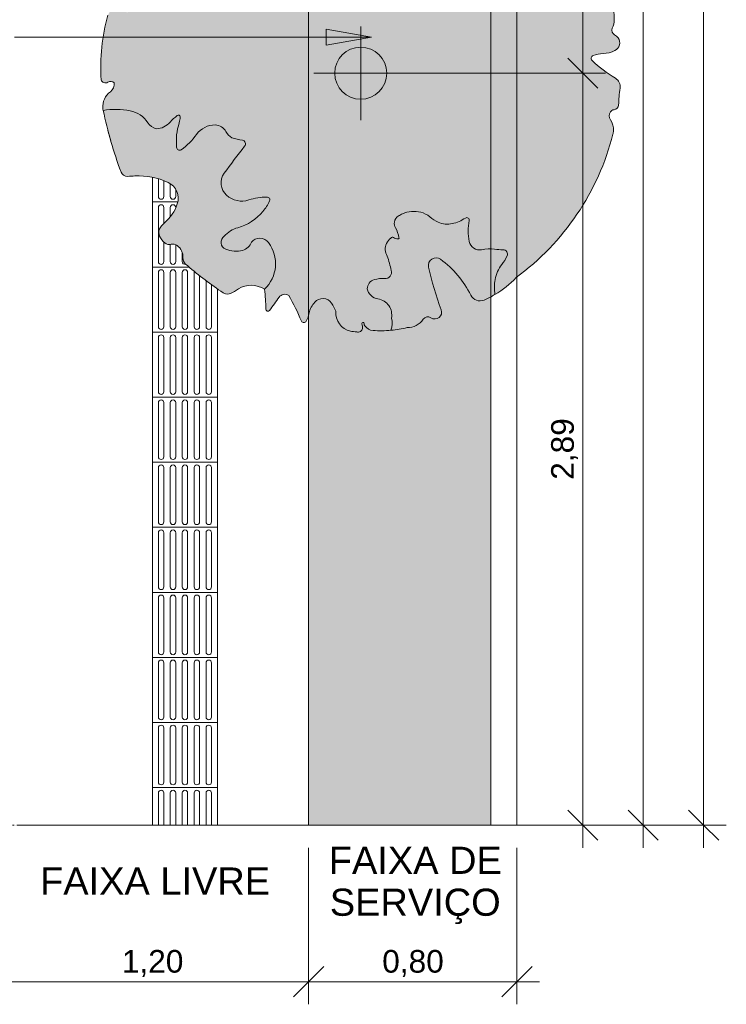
# Model space of a CAD drawing. Header units: millimetres. Extents: x -14485 to 13127, y -18923 to 3272.
# Tile 9 of 119: x 6097 to 8810, y -18923 to -15139. Entities that reach past the tile are written whole.
import ezdxf

# ---------------------------------------------------------------- set-up
doc = ezdxf.new("R2010")
doc.units = ezdxf.units.MM
doc.linetypes.add('_Tracejado pequeno', pattern=[2.25, 1.5, -0.75])
doc.linetypes.add('Traço ponto', pattern=[15.875, 6.35, -4.7625, 0, -4.7625])
for name, color, linetype, lineweight in [('A-ANNO-DIMS', 7, 'Continuous', 9), ('A-ANNO-DIMS-58', 7, 'Continuous', 9), ('A-DETL-GENF', 7, 'Continuous', 5), ('G-ANNO-TEXT', 7, 'Continuous', 9)]:
    doc.layers.add(name, color=color, linetype=linetype, lineweight=lineweight)
doc.layers.add('A-DETL', color=7, linetype='Continuous', lineweight=5, true_color=0x00a600)
doc.styles.add('Arial', font='arial.ttf', dxfattribs={"height": 87})
doc.styles.add('Arial_1', font='arial.ttf', dxfattribs={"height": 104.4})
doc.dimstyles.new('Com_linha__ref__contínua__-_Cor_Vermelha_Arial_1_5mm', dxfattribs={"dimscale": 304.8, "dimtxt": 88.762568, "dimasz": 0.380577, "dimexe": 0.285433, "dimexo": 0.285433, "dimgap": 0.028543, "dimtad": 1, "dimlfac": 0.001, "dimrnd": 0.01, "dimzin": 0, "dimdsep": 46, "dimtxsty": 'Arial', "dimblk1": 'OBLIQUE', "dimblk2": 'OBLIQUE', "dimsah": 1, "dimcen": 0.09, "dimdle": 0.285433, "dimazin": 0, "dimtfac": 1, "dimtdec": 4, "dimtix": 1, "dimtmove": 0, "dimatfit": 3, "dimfxl": 1, "dimtvp": 1, "dimtolj": 1, "dimtzin": 0, "dimarcsym": 2})

# ---------------------------------------------------------------- blocks, each defined once
blk = doc.blocks.new('DIMBLOCK1-PLANTA DE COBERTURA')
at = {"layer": 'A-ANNO-DIMS-58', "color": 242, "true_color": 0xbd2b2e}
for p, q in [((6006.4, -18836.2), (6006.4, -18322)), ((7206.4, -18836.2), (7206.4, -18322)), ((6006.4, -18836.2), (6064.4, -18778.2)), ((7206.4, -18836.2), (7264.4, -18778.2)), ((5919.4, -18836.2), (7206.4, -18836.2)), ((6006.4, -18836.2), (5948.4, -18894.2)), ((6006.4, -18836.2), (6006.4, -18923.2)), ((7206.4, -18836.2), (7148.4, -18894.2)), ((7206.4, -18836.2), (7206.4, -18923.2))]:
    blk.add_line(p, q, dxfattribs=at)
at = {"layer": 'A-ANNO-DIMS-58', "color": 0, "insert": (6489, -18714.5), "char_height": 87, "width": 281.855, "attachment_point": 1, "line_spacing_factor": 0.941778, "style": 'Arial'}
blk.add_mtext('1,20', dxfattribs=at)
blk = doc.blocks.new('_Oblique')
at = {"color": 0, "linetype": 'ByBlock', "lineweight": -2}
blk.add_line((-0.5, -0.5), (0.5, 0.5), dxfattribs=at)
blk = doc.blocks.new('DIMBLOCK2-PLANTA DE COBERTURA')
at = {"layer": 'A-ANNO-DIMS-58', "color": 242, "true_color": 0xbd2b2e}
for p, q in [((7206.4, -18836.2), (7206.4, -18322)), ((8006.4, -18836.2), (8006.4, -18322)), ((7206.4, -18836.2), (7264.4, -18778.2)), ((8006.4, -18836.2), (8064.4, -18778.2)), ((7206.4, -18836.2), (7148.4, -18894.2)), ((7206.4, -18836.2), (8093.4, -18836.2)), ((7206.4, -18836.2), (7206.4, -18923.2)), ((8006.4, -18836.2), (7948.4, -18894.2)), ((8006.4, -18836.2), (8006.4, -18923.2))]:
    blk.add_line(p, q, dxfattribs=at)
at = {"layer": 'A-ANNO-DIMS-58', "color": 0, "insert": (7489, -18714.5), "char_height": 87, "width": 281.855, "attachment_point": 1, "line_spacing_factor": 0.941778, "style": 'Arial'}
blk.add_mtext('0,80', dxfattribs=at)
blk = doc.blocks.new('DIMBLOCK44-PLANTA DE COBERTURA')
at = {"layer": 'A-ANNO-DIMS-58', "color": 242, "true_color": 0xbd2b2e}
for p, q in [((8491.4, -11535), (8433.4, -11477)), ((8491.4, -11535), (8093.4, -11535)), ((8491.4, -11535), (8491.4, -18322)), ((8491.4, -11535), (8549.4, -11593)), ((8491.4, -11535), (8578.4, -11535)), ((8491.4, -18235), (8433.4, -18177)), ((8491.4, -18235), (8093.4, -18235)), ((8491.4, -18235), (8549.4, -18293)), ((8491.4, -18235), (8578.4, -18235))]:
    blk.add_line(p, q, dxfattribs=at)
at = {"layer": 'A-ANNO-DIMS-58', "color": 0, "insert": (8369.8, -15002.5), "char_height": 87, "width": 281.855, "attachment_point": 1, "rotation": 90, "line_spacing_factor": 0.941778, "style": 'Arial'}
blk.add_mtext('6,70', dxfattribs=at)
blk = doc.blocks.new('DIMBLOCK45-PLANTA DE COBERTURA')
at = {"layer": 'A-ANNO-DIMS-58', "color": 242, "true_color": 0xbd2b2e}
for p, q in [((8723.4, -8148), (8723.4, -18322)), ((8723.4, -8235), (8665.4, -8177)), ((8723.4, -8235), (8093.4, -8235)), ((8723.4, -8235), (8781.4, -8293)), ((8723.4, -8235), (8810.4, -8235)), ((8723.4, -18235), (8665.4, -18177)), ((8723.4, -18235), (8093.4, -18235)), ((8723.4, -18235), (8781.4, -18293)), ((8723.4, -18235), (8810.4, -18235))]:
    blk.add_line(p, q, dxfattribs=at)
at = {"layer": 'A-ANNO-DIMS-58', "color": 0, "insert": (8601.8, -13385.9), "char_height": 87, "width": 362.151, "attachment_point": 1, "rotation": 90, "line_spacing_factor": 0.941778, "style": 'Arial'}
blk.add_mtext('10,00', dxfattribs=at)
blk = doc.blocks.new('DIMBLOCK66-PLANTA DE COBERTURA')
at = {"layer": 'A-ANNO-DIMS-58', "color": 242, "true_color": 0xbd2b2e}
for p, q in [((8259.4, -15345), (8201.4, -15287)), ((8259.4, -15345), (7401.2, -15345)), ((8259.4, -18322), (8259.4, -15345)), ((8259.4, -15345), (8317.4, -15403)), ((8259.4, -15345), (8346.4, -15345)), ((8259.4, -18235), (8201.4, -18177)), ((8259.4, -18235), (6093.4, -18235)), ((8259.4, -18235), (8317.4, -18293)), ((8259.4, -18235), (8346.4, -18235))]:
    blk.add_line(p, q, dxfattribs=at)
at = {"layer": 'A-ANNO-DIMS-58', "color": 0, "insert": (8137.8, -16907.5), "char_height": 87, "width": 281.855, "attachment_point": 1, "rotation": 90, "line_spacing_factor": 0.941778, "style": 'Arial'}
blk.add_mtext('2,89', dxfattribs=at)
blk = doc.blocks.new('DIMBLOCK67-PLANTA DE COBERTURA')
at = {"layer": 'A-ANNO-DIMS-58', "color": 242, "true_color": 0xbd2b2e}
for p, q in [((8259.4, -13815), (8201.4, -13757)), ((8259.4, -13815), (7741.7, -13815)), ((8259.4, -15345), (8259.4, -13815)), ((8259.4, -13815), (8317.4, -13873)), ((8259.4, -13815), (8346.4, -13815)), ((8259.4, -15345), (8201.4, -15287)), ((8259.4, -15345), (7401.2, -15345)), ((8259.4, -15345), (8317.4, -15403)), ((8259.4, -15345), (8346.4, -15345))]:
    blk.add_line(p, q, dxfattribs=at)
at = {"layer": 'A-ANNO-DIMS-58', "color": 0, "insert": (8137.8, -14697.5), "char_height": 87, "width": 281.855, "attachment_point": 1, "rotation": 90, "line_spacing_factor": 0.941778, "style": 'Arial'}
blk.add_mtext('1,53', dxfattribs=at)

msp = doc.modelspace()

# ---------------------------------------------------------------- hatches: boundary and pattern name
at = {"layer": 'A-DETL-GENF', "true_color": 0xd2e2c2}
h = msp.add_hatch(color=254, dxfattribs=at)
h.paths.add_polyline_path([(7206.412, -18235.042), (7906.412, -18235.042), (7906.412, -16204.085), (7901.623, -16206.734), (7877.294, -16217.727), (7870.871, -16219.621), (7860.783, -16219.949), (7849.075, -16216.766), (7841.967, -16213.1), (7834.45, -16206.365), (7826.244, -16193.563), (7797.833, -16146.008), (7758.936, -16099.652), (7711.464, -16059.11), (7704.396, -16055.872), (7700.149, -16054.695), (7692.12, -16054.695), (7686.126, -16055.992), (7679.755, -16059.11), (7674.315, -16063.662), (7670.125, -16069.385), (7667.04, -16078.531), (7666.378, -16082.96), (7667.426, -16091.529), (7688.325, -16172.995), (7717.18, -16260.627), (7717.052, -16267.253), (7715.264, -16273.634), (7711.932, -16279.363), (7705.764, -16284.964), (7699.642, -16288.017), (7695.207, -16289.305), (7688.325, -16289.437), (7682.122, -16288.017), (7671.284, -16282.493), (7665.858, -16281.389), (7660.33, -16281.727), (7655.079, -16283.485), (7650.461, -16286.541), (7634.777, -16304.388), (7619.716, -16314.643), (7602.566, -16320.801), (7584.421, -16322.468), (7553.775, -16328.948), (7519.511, -16333.391), (7450.935, -16333.391), (7444.423, -16332.175), (7435.779, -16328.412), (7428.198, -16322.807), (7422.066, -16315.647), (7419.597, -16310.11), (7418.459, -16305.153), (7416.91, -16303.793), (7414.522, -16303.456), (7412.873, -16304.091), (7411.335, -16306.234), (7411.286, -16308.36), (7413.113, -16317.321), (7412.148, -16328.812), (7411.143, -16331.231), (7407.878, -16335.503), (7406.798, -16336.578), (7402.98, -16338.7), (7399.291, -16339.7), (7395.096, -16339.7), (7389.501, -16338.627), (7378.987, -16338.185), (7366.913, -16336.145), (7350.782, -16330.303), (7336.454, -16320.869), (7324.714, -16308.36), (7315.923, -16292.485), (7311.401, -16276.994), (7310.558, -16259.86), (7294.669, -16228.674), (7287.452, -16220.844), (7278.477, -16215.113), (7268.337, -16211.861), (7257.703, -16211.304), (7247.278, -16213.478), (7237.753, -16218.239), (7229.758, -16225.273), (7216.448, -16244.541), (7207.916, -16266.35), (7206.412, -16272.836), (7206.412, -17959.595)])
h.paths.add_polyline_path([(7646.619, -14562.676), (7649.342, -14562.264), (7651.879, -14561.195), (7718.392, -14516.386), (7777.961, -14462.689), (7785.3, -14454.394), (7794.536, -14448.281), (7805.039, -14444.767), (7816.094, -14444.091), (7826.947, -14446.299), (7839.282, -14452.726), (7906.412, -14493.863), (7906.412, -11635.042), (7206.412, -11635.042), (7206.412, -14367.509), (7209.873, -14365.487), (7219.21, -14361.714), (7232.349, -14360.161), (7242.328, -14361.069), (7307.218, -14370.767), (7372.806, -14372.484), (7438.115, -14366.196), (7502.17, -14351.995), (7516.5, -14353.507), (7530.111, -14358.236), (7542.548, -14366.196), (7552.403, -14376.2), (7559.917, -14388.494), (7564.44, -14402.175), (7565.736, -14416.526), (7562.815, -14438.103), (7563.782, -14445.404), (7566.574, -14452.22), (7572.393, -14459.196), (7576.788, -14462.663), (7583.54, -14465.606), (7590.818, -14466.735), (7618.992, -14445.911), (7646.619, -14421.639), (7649.936, -14420.762), (7654.669, -14422.645), (7656.481, -14425.571), (7656.634, -14429.01), (7643.879, -14495.639), (7635.299, -14552.932), (7635.896, -14555.443), (7637.171, -14557.884), (7639.006, -14559.936), (7641.288, -14561.476), (7643.879, -14562.408)])
h.paths.add_polyline_path([(7206.412, -14474.302), (7232.349, -14459.196), (7235.427, -14450.089), (7236.284, -14440.514), (7234.873, -14431.004), (7231.272, -14422.091), (7225.681, -14414.27), (7218.413, -14407.978), (7206.412, -14401.931), (7206.412, -14462.551)])
h.paths.add_polyline_path([(7906.412, -8435.042), (7906.412, -8235.042), (7206.412, -8235.042), (7206.412, -8435.042), (7629.938, -8435.042)])
at = {"layer": 'A-DETL-GENF', "true_color": 0x94ab99}
msp.add_hatch(color=253, dxfattribs=at).paths.add_polyline_path([(7395.191, -16339.725), (7399.291, -16339.7), (7403.247, -16338.627), (7406.798, -16336.578), (7409.705, -16333.688), (7411.776, -16330.15), (7412.873, -16326.2), (7413.113, -16317.321), (7411.221, -16306.56), (7412.148, -16304.718), (7413.868, -16303.583), (7415.926, -16303.456), (7417.774, -16304.371), (7418.92, -16306.085), (7420.594, -16312.347), (7422.066, -16315.647), (7428.198, -16322.807), (7435.779, -16328.412), (7444.423, -16332.175), (7453.691, -16333.905), (7522.79, -16332.839), (7526.558, -16314.643), (7526.45, -16298.651), (7524.361, -16286.315), (7525.266, -16269.828), (7522.728, -16255.888), (7518.184, -16244.469), (7509.949, -16232.708), (7498.664, -16222.852), (7486.601, -16216.33), (7461.114, -16209.398), (7450.589, -16203.521), (7441.772, -16195.299), (7434.239, -16182.547), (7431.178, -16173.835), (7432.686, -16164.351), (7436.518, -16155.546), (7442.43, -16147.98), (7450.589, -16141.901), (7461.114, -16137.945), (7480.125, -16134.55), (7504.494, -16133.882), (7510.084, -16132.199), (7515.117, -16129.24), (7519.306, -16125.174), (7522.838, -16118.958), (7524.261, -16114.692), (7524.745, -16108.874), (7522.413, -16097.51), (7515.117, -16070.007), (7508.181, -16047.763), (7502.62, -16034.46), (7500.734, -16023.966), (7502.17, -16009.89), (7505.653, -15999.521), (7512.637, -15988.291), (7525.266, -15976.006), (7528.929, -15975.342), (7532.788, -15976.67), (7538.079, -15979.524), (7545.293, -15981.427), (7551.608, -15981.427), (7553.409, -15979.355), (7553.361, -15976.611), (7548.283, -15957.69), (7536.839, -15932.686), (7535.33, -15924.922), (7535.556, -15917.017), (7537.366, -15910.004), (7540.709, -15903.579), (7545.413, -15898.073), (7553.361, -15892.582), (7567.195, -15885.408), (7589.769, -15878.054), (7614.202, -15876.095), (7636.929, -15879.307), (7655.416, -15886.373), (7679.755, -15902.832), (7687.343, -15908.288), (7706.984, -15918.324), (7721.693, -15923.21), (7739.82, -15925.115), (7757.933, -15923.091), (7784.228, -15914.657), (7810.784, -15900.519), (7815.677, -15900.223), (7820.064, -15902.411), (7822.771, -15906.497), (7822.747, -15914.657), (7819.07, -15951.39), (7823.074, -15991.39), (7826.504, -16001.428), (7832.392, -16010.252), (7840.346, -16017.271), (7849.833, -16022.016), (7860.22, -16024.17), (7870.812, -16023.59), (7895.692, -16020.63), (7920.744, -16020.973), (7936.914, -16023.181), (7957.451, -16023.974), (7962.663, -16026.301), (7964.908, -16027.868), (7968.669, -16033.213), (7969.49, -16034.924), (7970.294, -16039.088), (7969.49, -16044.887), (7967.654, -16049.177), (7957.808, -16066.415), (7947.099, -16081.925), (7931.742, -16107.41), (7922.461, -16137.908), (7919.878, -16166.655), (7922.461, -16194.971), (7925.167, -16193.563), (7966.361, -16164.719), (8003.424, -16130.73), (8078.493, -16069.547), (8147.226, -16001.322), (8208.965, -15926.709), (8263.12, -15846.422), (8309.172, -15761.228), (8346.681, -15671.943), (8376.599, -15573.086), (8377.313, -15566.658), (8376.643, -15551.696), (8372.766, -15537.229), (8362.982, -15518.308), (8361.446, -15512.174), (8361.336, -15505.851), (8362.657, -15499.667), (8365.342, -15493.941), (8368.009, -15490.587), (8371.394, -15487.958), (8375.303, -15486.204), (8383.998, -15484.576), (8388.137, -15482.661), (8391.683, -15479.795), (8394.424, -15476.151), (8396.193, -15471.948), (8396.884, -15467.44), (8398.771, -15434.981), (8402.549, -15402.688), (8402.811, -15393.73), (8401, -15384.953), (8397.212, -15376.831), (8391.654, -15369.802), (8384.623, -15364.245), (8338.173, -15332.527), (8292.794, -15294.023), (8291.652, -15291.647), (8291.082, -15288.714), (8291.274, -15285.731), (8292.213, -15282.894), (8293.841, -15280.388), (8296.05, -15278.375), (8298.696, -15276.987), (8318.017, -15271.566), (8360.973, -15266.191), (8382.776, -15258.181), (8389.536, -15253.717), (8394.996, -15247.732), (8398.823, -15240.591), (8400.782, -15232.731), (8400.756, -15224.629), (8398.745, -15216.782), (8394.872, -15209.666), (8388.723, -15202.915), (8377.163, -15194.964), (8373.97, -15191.249), (8371.806, -15186.855), (8370.806, -15182.06), (8371.035, -15177.167), (8377.927, -15156.357), (8380.099, -15139.472), (8377.479, -15097.422), (8367.287, -15056.542), (8339.94, -14997.849), (8338.737, -14995.383), (8323.118, -14975.391), (8300.558, -14956.318), (8298.254, -14952.838), (8296.93, -14948.88), (8296.675, -14944.714), (8297.507, -14940.624), (8300.721, -14934.103), (8301.375, -14931.077), (8301.295, -14927.983), (8300.486, -14924.994), (8298.992, -14922.282), (8296.9, -14920.001), (8294.327, -14918.279), (8291.42, -14917.214), (8246.329, -14912.364), (8197.025, -14919.423), (8192.593, -14918.969), (8188.405, -14917.451), (8184.711, -14914.96), (8181.735, -14911.645), (8179.654, -14907.706), (8178.595, -14903.379), (8181.873, -14878.478), (8201.175, -14821.115), (8206.103, -14786.052), (8204.455, -14750.682), (8200.542, -14735.93), (8193.242, -14722.526), (8182.973, -14711.234), (8170.32, -14702.7), (8156.004, -14697.408), (8140.841, -14695.661), (8106.567, -14699.956), (8087.414, -14697.75), (8069.331, -14691.066), (8053.348, -14680.285), (8040.376, -14666.022), (8031.156, -14649.091), (8026.212, -14630.456), (8026.093, -14620.235), (8028.566, -14610.316), (8037.39, -14594.191), (8039.383, -14586.279), (8039.322, -14578.12), (8037.211, -14570.239), (8033.184, -14563.143), (8027.502, -14557.288), (8020.529, -14553.051), (7926.471, -14506.155), (7836.859, -14451.241), (7826.947, -14446.299), (7816.094, -14444.091), (7805.039, -14444.767), (7794.536, -14448.281), (7785.3, -14454.394), (7777.961, -14462.689), (7718.392, -14516.386), (7649.342, -14562.264), (7646.619, -14562.676), (7643.879, -14562.408), (7641.288, -14561.476), (7639.006, -14559.936), (7637.171, -14557.884), (7635.896, -14555.443), (7635.259, -14552.764), (7635.299, -14550.011), (7644.876, -14489.319), (7656.778, -14427.281), (7655.763, -14423.992), (7653.27, -14421.617), (7648.215, -14420.99), (7645.218, -14422.682), (7618.992, -14445.911), (7590.818, -14466.735), (7583.54, -14465.606), (7576.788, -14462.663), (7571.006, -14458.102), (7566.574, -14452.22), (7563.782, -14445.404), (7562.815, -14438.103), (7565.736, -14416.526), (7564.44, -14402.175), (7559.917, -14388.494), (7552.403, -14376.2), (7542.291, -14365.934), (7530.111, -14358.236), (7516.5, -14353.507), (7502.17, -14351.995), (7438.115, -14366.196), (7372.806, -14372.484), (7307.218, -14370.767), (7230.73, -14360.013), (7219.21, -14361.714), (7208.412, -14366.077), (7198.943, -14372.856), (7191.333, -14381.672), (7189.803, -14386.115), (7190.7, -14390.729), (7193.783, -14394.275), (7201.444, -14399.585), (7218.413, -14407.978), (7225.681, -14414.27), (7231.272, -14422.091), (7234.873, -14431.004), (7236.284, -14440.514), (7235.427, -14450.089), (7232.349, -14459.196), (7199.798, -14478.155), (7163.6, -14488.584), (7125.951, -14489.851), (7089.135, -14481.879), (7055.391, -14472.256), (7023.356, -14457.938), (7009.542, -14452.543), (6994.844, -14450.564), (6980.095, -14452.114), (6966.13, -14457.105), (6953.74, -14465.254), (6951.263, -14467.937), (6949.522, -14471.146), (6948.624, -14474.685), (6948.624, -14478.336), (6949.522, -14481.874), (6951.263, -14485.084), (6953.74, -14487.766), (7008.812, -14527.169), (7069.457, -14557.296), (7098.054, -14567.575), (7124.101, -14583.226), (7146.602, -14603.65), (7150.669, -14628.523), (7148.347, -14653.619), (7146.284, -14659.592), (7142.933, -14664.95), (7138.464, -14669.418), (7133.107, -14672.769), (7127.134, -14674.832), (7105.683, -14677.575), (7084.093, -14676.335), (7049.722, -14667.948), (7017.402, -14653.558), (6988.17, -14633.628), (6972.596, -14617.66), (6959.119, -14596.536), (6956.574, -14595.437), (6955.179, -14595.371), (6950.593, -14598.194), (6949.774, -14600.842), (6950.607, -14617.956), (6955.103, -14634.49), (6968.469, -14670.423), (6996.636, -14717.222), (7000.804, -14732.97), (7000.78, -14749.26), (6996.563, -14764.995), (6988.44, -14779.115), (6976.957, -14790.668), (6962.887, -14798.878), (6920.458, -14757.591), (6884.341, -14710.684), (6875.756, -14694.708), (6869.646, -14675.034), (6870.328, -14670.18), (6871.549, -14668.032), (6874.395, -14665.072), (6877.877, -14662.896), (6881.785, -14661.635), (6890.255, -14659.666), (6902.226, -14658.971), (6905.674, -14657.207), (6905.42, -14654.789), (6903.177, -14652.337), (6897.235, -14648.47), (6884.133, -14640.34), (6864.927, -14627.63), (6860.52, -14625.191), (6852.765, -14622.941), (6844.705, -14622.463), (6836.739, -14623.781), (6828.116, -14627.63), (6822.645, -14631.457), (6778.815, -14658.276), (6730.511, -14675.801), (6687.891, -14688.536), (6647.26, -14704.467), (6628.796, -14718.383), (6613.628, -14735.832), (6602.417, -14756.052), (6602.251, -14767.684), (6604.747, -14779.046), (6609.775, -14789.537), (6628.197, -14812.24), (6636.13, -14827.954), (6638.902, -14839.281), (6638.924, -14850.943), (6636.195, -14862.28), (6630.869, -14872.654), (6623.245, -14881.479), (6613.756, -14888.256), (6602.935, -14892.604), (6591.395, -14894.277), (6580.807, -14893.228), (6570.798, -14889.619), (6561.977, -14883.669), (6554.882, -14875.741), (6547.911, -14863.254), (6544.744, -14861.389), (6542.928, -14861.035), (6539.292, -14861.575), (6535.257, -14863.717), (6531.809, -14866.713), (6529.127, -14870.411), (6495.375, -14937.481), (6468.117, -15007.443), (6466.065, -15017.214), (6466.339, -15027.194), (6468.923, -15036.838), (6473.676, -15045.618), (6480.338, -15053.054), (6506.666, -15067.44), (6533.315, -15081.223), (6535.903, -15084.487), (6537.56, -15088.309), (6538.173, -15092.43), (6537.701, -15096.569), (6536.175, -15100.446), (6533.699, -15103.796), (6530.441, -15106.394), (6526.624, -15108.061), (6509.829, -15110.742), (6492.887, -15109.26), (6469.901, -15101.33), (6462.617, -15100.74), (6455.413, -15101.97), (6448.736, -15104.942), (6443.002, -15109.473), (6438.566, -15115.282), (6435.704, -15122.006), (6417.45, -15203.694), (6408.7, -15286.939), (6409.572, -15370.637), (6411.494, -15374.627), (6414.368, -15377.995), (6418.007, -15380.52), (6422.168, -15382.035), (6426.578, -15382.439), (6430.946, -15381.707), (6439.826, -15377.675), (6445.065, -15376.726), (6450.376, -15377.097), (6455.433, -15378.766), (6459.921, -15381.629), (6460.079, -15389.504), (6458.586, -15397.238), (6455.508, -15404.488), (6450.982, -15410.935), (6432.1, -15428.89), (6422.454, -15444.3), (6416.85, -15461.595), (6415.625, -15479.734), (6417.613, -15487.8), (6469.099, -15484.606), (6520.831, -15489.744), (6541.123, -15495.635), (6559.865, -15505.626), (6576.149, -15519.26), (6597.749, -15546.228), (6608.521, -15554.054), (6620.91, -15558.934), (6636.166, -15556.746), (6650.643, -15551.461), (6663.721, -15543.306), (6695.638, -15513.157), (6703.183, -15507.628), (6706.332, -15506.25), (6709.424, -15506.817), (6711.914, -15508.736), (6713.383, -15513.157), (6712.206, -15524.325), (6707.777, -15543.306), (6699.577, -15581.94), (6699.846, -15632.423), (6702.309, -15637.264), (6706.759, -15640.381), (6712.151, -15641.041), (6717.221, -15639.09), (6749.227, -15612.205), (6777.111, -15579.092), (6790.018, -15564.78), (6807.235, -15553.173), (6826.745, -15546.067), (6847.393, -15543.88), (6860.092, -15546.067), (6867.119, -15548.566), (6875.767, -15553.97), (6883.05, -15561.108), (6897.235, -15581.744), (6902.465, -15587.16), (6911.695, -15593.533), (6931.698, -15598.643), (6955.546, -15603.408), (6958.635, -15605.477), (6961.11, -15608.253), (6962.958, -15612.205), (6963.633, -15615.185), (6962.811, -15621.346), (6961.11, -15624.79), (6958.635, -15628.219), (6902.465, -15702.357), (6882.352, -15729.492), (6874.825, -15743.028), (6870.805, -15757.984), (6870.805, -15774.657), (6874.018, -15788.558), (6881.06, -15802.352), (6891.237, -15814.027), (6910.107, -15826.961), (6931.675, -15834.589), (6954.481, -15836.393), (6976.98, -15832.252), (7011.123, -15824.085), (7048.545, -15821.356), (7053.033, -15823.117), (7056.241, -15826.716), (7057.477, -15831.376), (7056.241, -15836.513), (7044.934, -15856.93), (7028.458, -15878.597), (7001.907, -15904.322), (6970.639, -15924.628), (6914.945, -15946.339), (6897.208, -15957.423), (6876.978, -15976.265), (6873.271, -15981.882), (6870.975, -15988.209), (6870.216, -15994.896), (6871.057, -16001.631), (6873.391, -16007.881), (6877.149, -16013.465), (6882.105, -16018.019), (6888.817, -16021.535), (6909.107, -16027.448), (6931.054, -16028.983), (6952.826, -16025.827), (6964.141, -16021.363), (6974, -16014.241), (6981.793, -16004.902), (6987.035, -15993.927), (6993.763, -15987.691), (7001.907, -15982.996), (7010.422, -15980.274), (7019.558, -15979.447), (7028.941, -15980.694), (7037.805, -15984.013), (7045.7, -15989.233), (7052.225, -15996.091), (7068.664, -16024.471), (7077.731, -16055.99), (7078.885, -16088.767), (7072.057, -16120.846), (7057.654, -16150.312), (7036.537, -16175.406), (7040.613, -16213.465), (7042.216, -16253.663), (7044.067, -16257.086), (7045.563, -16258.354), (7049.242, -16259.621), (7053.082, -16258.986), (7056.157, -16256.6), (7074.862, -16231.778), (7092.69, -16206.317), (7097.375, -16201.022), (7103.27, -16197.12), (7109.976, -16194.876), (7117.033, -16194.444), (7123.961, -16195.854), (7130.289, -16199.009), (7155.852, -16247.734), (7179.949, -16299.889), (7184.004, -16302.666), (7188.875, -16303.323), (7193.521, -16301.719), (7196.95, -16298.198), (7204.09, -16282.845), (7207.916, -16266.35), (7216.448, -16244.541), (7229.758, -16225.273), (7237.753, -16218.239), (7247.278, -16213.478), (7257.703, -16211.304), (7268.337, -16211.861), (7278.477, -16215.113), (7287.452, -16220.844), (7294.669, -16228.674), (7310.558, -16259.86), (7311.401, -16276.994), (7316.208, -16293.462), (7324.714, -16308.36), (7336.454, -16320.869), (7351.698, -16330.635), (7366.913, -16336.145), (7378.987, -16338.185), (7391.222, -16338.7)])
at = {"layer": 'A-DETL-GENF', "true_color": 0xc3cebe}
h = msp.add_hatch(color=9, dxfattribs=at)
h.paths.add_polyline_path([(7522.728, -16333.097), (7553.775, -16328.948), (7584.421, -16322.468), (7602.566, -16320.801), (7619.716, -16314.643), (7634.777, -16304.388), (7650.461, -16286.541), (7655.079, -16283.485), (7660.33, -16281.727), (7665.858, -16281.389), (7671.284, -16282.493), (7682.122, -16288.017), (7688.582, -16289.496), (7695.207, -16289.305), (7701.571, -16287.457), (7707.268, -16284.071), (7711.932, -16279.363), (7715.264, -16273.634), (7717.052, -16267.253), (7717.18, -16260.627), (7715.641, -16254.181), (7688.325, -16172.995), (7667.04, -16090.022), (7666.378, -16082.96), (7667.426, -16075.945), (7670.125, -16069.385), (7674.315, -16063.662), (7679.755, -16059.11), (7686.126, -16055.992), (7693.059, -16054.491), (7700.149, -16054.695), (7706.984, -16056.59), (7713.167, -16060.067), (7758.936, -16099.652), (7797.833, -16146.008), (7834.45, -16206.365), (7841.967, -16213.1), (7850.937, -16217.727), (7860.783, -16219.949), (7870.871, -16219.621), (7880.552, -16216.766), (7901.623, -16206.734), (7922.044, -16195.437), (7919.878, -16166.655), (7922.461, -16137.908), (7931.742, -16107.41), (7948.196, -16080.105), (7959.312, -16064.273), (7968.669, -16047.342), (7970.014, -16043.32), (7970.294, -16039.088), (7969.49, -16034.924), (7967.654, -16031.1), (7964.908, -16027.868), (7961.431, -16025.44), (7957.451, -16023.974), (7953.23, -16023.568), (7936.914, -16023.181), (7920.744, -16020.973), (7895.692, -16020.63), (7860.22, -16024.17), (7849.833, -16022.016), (7839.282, -16016.332), (7832.392, -16010.252), (7826.504, -16001.428), (7823.074, -15991.39), (7819.07, -15951.39), (7823.074, -15911.39), (7822.771, -15906.497), (7820.064, -15902.411), (7815.677, -15900.223), (7810.784, -15900.519), (7808.561, -15901.6), (7784.228, -15914.657), (7757.933, -15923.091), (7739.82, -15925.115), (7721.693, -15923.21), (7704.396, -15917.464), (7687.343, -15908.288), (7671.62, -15896.983), (7655.237, -15886.256), (7636.929, -15879.307), (7613.421, -15875.984), (7589.769, -15878.054), (7565.226, -15886.373), (7551.238, -15893.768), (7545.413, -15898.073), (7540.709, -15903.579), (7537.366, -15910.004), (7535.556, -15917.017), (7535.33, -15924.922), (7536.839, -15932.686), (7549.015, -15960.416), (7553.409, -15979.355), (7551.608, -15981.427), (7549.81, -15981.875), (7543.828, -15981.281), (7538.079, -15979.524), (7528.929, -15975.342), (7524.923, -15976.121), (7521.844, -15978.798), (7512.637, -15988.291), (7505.653, -15999.521), (7501.652, -16011.433), (7500.734, -16023.966), (7502.957, -16036.334), (7508.181, -16047.763), (7516.745, -16075.227), (7524.745, -16108.874), (7524.261, -16114.692), (7522.413, -16120.231), (7519.306, -16125.174), (7515.117, -16129.24), (7510.084, -16132.199), (7504.494, -16133.882), (7498.664, -16134.193), (7478.594, -16134.579), (7458.883, -16138.374), (7450.046, -16142.132), (7442.43, -16147.98), (7436.518, -16155.546), (7432.686, -16164.351), (7431.178, -16173.835), (7435.174, -16185.209), (7441.772, -16195.299), (7450.589, -16203.521), (7461.114, -16209.398), (7486.601, -16216.33), (7499.23, -16223.158), (7509.949, -16232.708), (7518.184, -16244.469), (7523.492, -16257.808), (7525.589, -16272.011), (7524.361, -16286.315), (7527.002, -16301.912), (7526.45, -16317.722), (7523.324, -16330.635)])
h.paths.add_polyline_path([(6890.737, -16193.843), (6898.769, -16193.715), (6906.534, -16191.659), (6924.105, -16182.547), (6936.552, -16173.661), (6955.681, -16164.92), (6976.27, -16160.627), (6997.298, -16160.994), (7017.724, -16166.003), (7036.537, -16175.406), (7057.654, -16150.312), (7072.057, -16120.846), (7078.885, -16088.767), (7077.731, -16055.99), (7068.664, -16024.471), (7052.225, -15996.091), (7045.7, -15989.233), (7037.805, -15984.013), (7028.941, -15980.694), (7019.558, -15979.447), (7010.422, -15980.274), (7001.685, -15983.067), (6993.763, -15987.691), (6987.035, -15993.927), (6981.793, -16004.902), (6974, -16014.241), (6964.141, -16021.363), (6952.826, -16025.827), (6931.054, -16028.983), (6909.107, -16027.448), (6887.985, -16021.293), (6882.105, -16018.019), (6877.149, -16013.465), (6873.391, -16007.881), (6871.037, -16001.576), (6870.216, -15994.896), (6870.975, -15988.209), (6873.271, -15981.882), (6876.978, -15976.265), (6897.235, -15957.406), (6914.945, -15946.339), (6970.639, -15924.628), (7003.231, -15903.463), (7030.908, -15876.183), (7044.934, -15856.93), (7056.475, -15836.092), (7057.477, -15831.376), (7056.241, -15826.716), (7053.033, -15823.117), (7048.545, -15821.356), (7046.119, -15821.302), (7011.123, -15824.085), (6976.98, -15832.252), (6954.481, -15836.393), (6931.675, -15834.589), (6910.107, -15826.961), (6889.757, -15812.329), (6881.06, -15802.352), (6874.018, -15788.558), (6870.53, -15773.469), (6870.805, -15757.984), (6874.825, -15743.028), (6882.352, -15729.492), (6921.059, -15677.272), (6962.485, -15622.472), (6963.521, -15618.901), (6963.633, -15615.185), (6962.811, -15611.558), (6961.11, -15608.253), (6958.635, -15605.477), (6955.546, -15603.408), (6952.038, -15602.177), (6931.698, -15598.643), (6911.695, -15593.533), (6902.465, -15587.16), (6894.674, -15579.092), (6883.05, -15561.108), (6875.767, -15553.97), (6867.119, -15548.566), (6857.511, -15545.149), (6847.393, -15543.88), (6826.745, -15546.067), (6807.235, -15553.173), (6790.018, -15564.78), (6767.713, -15590.198), (6749.227, -15612.205), (6714.806, -15640.377), (6709.415, -15641.042), (6704.343, -15639.096), (6700.78, -15634.995), (6699.562, -15629.701), (6699.577, -15581.94), (6713.067, -15516.154), (6713.383, -15513.157), (6711.914, -15508.736), (6709.424, -15506.817), (6706.332, -15506.25), (6702.063, -15508.118), (6687.617, -15519.449), (6663.721, -15543.306), (6650.643, -15551.461), (6636.166, -15556.746), (6620.91, -15558.934), (6608.521, -15554.054), (6597.749, -15546.228), (6576.149, -15519.26), (6559.865, -15505.626), (6541.123, -15495.635), (6520.727, -15489.714), (6469.099, -15484.606), (6417.319, -15487.818), (6447.308, -15607.583), (6485.912, -15724.856), (6488.857, -15730.526), (6493.109, -15735.296), (6498.407, -15738.869), (6504.422, -15741.025), (6510.783, -15741.631), (6539.254, -15740.05), (6583.219, -15741.279), (6625.894, -15749.574), (6666.866, -15764.855), (6680.734, -15773.571), (6692.093, -15785.371), (6700.275, -15799.56), (6704.798, -15815.302), (6705.395, -15831.67), (6702.032, -15847.7), (6690.055, -15874.752), (6673.512, -15899.279), (6641.548, -15932.252), (6632.433, -15945.812), (6631.295, -15954.186), (6631.885, -15962.617), (6634.177, -15970.751), (6642.181, -15985.308), (6653.553, -15997.419), (6659.061, -16000.957), (6665.255, -16003.077), (6671.776, -16003.659), (6684.403, -16001.698), (6690.618, -16002.171), (6696.556, -16004.061), (6701.901, -16007.266), (6711.449, -16016.634), (6718.506, -16027.996), (6722.673, -16040.705), (6724.185, -16060.882), (6726.151, -16067.453), (6729.512, -16073.431), (6734.105, -16078.524), (6800.085, -16133.172), (6869.67, -16183.148), (6875.748, -16188.4), (6882.91, -16192.036)])
at = {"layer": 'G-ANNO-TEXT'}
msp.add_hatch(color=256, dxfattribs=at).paths.add_polyline_path([(7448.04, -15206.668), (7274.04, -15175.987), (7274.04, -15237.349)])

# ---------------------------------------------------------------- linework, layer by layer
at = {"layer": 'A-DETL', "color": 9, "true_color": 0xc0c0c0}
for p, q in [((7206.412, -18235.042), (7206.412, -8235.042)), ((8006.412, -18235.042), (8006.412, -8235.042)), ((7906.412, -18235.042), (7906.412, -11635.042)), ((7906.412, -18235.042), (7906.412, -16204.085)), ((7206.412, -16272.836), (7206.412, -18235.042))]:
    msp.add_line(p, q, dxfattribs=at)
at = {"layer": 'A-DETL', "color": 9, "linetype": '_Tracejado pequeno', "true_color": 0xc0c0c0}
for p, q in [((7406.412, -15525.042), (7406.412, -15165.042)), ((7226.412, -15345.042), (7586.412, -15345.042))]:
    msp.add_line(p, q, dxfattribs=at)
at = {"layer": 'A-DETL', "color": 8, "true_color": 0x808080}
for p, q in [((6606.412, -15745.787), (6606.412, -15840.042)), ((6629.329, -15819.208), (6629.329, -15750.855)), ((6650.162, -15758.625), (6650.162, -15819.208)), ((6675.162, -15819.208), (6675.162, -15770.069)), ((6695.995, -15792.138), (6695.995, -15819.208)), ((6703.639, -15840.042), (6606.412, -15840.042)), ((6606.412, -15840.042), (6606.412, -16090.042)), ((6629.329, -16069.208), (6629.329, -15860.875)), ((6650.162, -15860.875), (6650.162, -15923.36)), ((6675.162, -15896.832), (6675.162, -15860.875)), ((6650.162, -15993.808), (6650.162, -16069.208)), ((6675.162, -16069.208), (6675.162, -16003.141)), ((6695.995, -16003.882), (6695.995, -16069.208)), ((6720.995, -16069.208), (6720.995, -16035.587)), ((6748.011, -16090.042), (6606.412, -16090.042)), ((6606.412, -16090.042), (6606.412, -16340.042)), ((6629.329, -16319.208), (6629.329, -16110.875)), ((6650.162, -16110.875), (6650.162, -16319.208)), ((6675.162, -16319.208), (6675.162, -16110.875)), ((6695.995, -16110.875), (6695.995, -16319.208)), ((6720.995, -16319.208), (6720.995, -16110.875)), ((6741.829, -16110.875), (6741.829, -16319.208)), ((6766.829, -16319.208), (6766.829, -16110.875)), ((6787.662, -16122.883), (6787.662, -16319.208)), ((6812.662, -16319.208), (6812.662, -16142.205)), ((6833.495, -16157.168), (6833.495, -16319.208)), ((6856.412, -16340.042), (6856.412, -16173.627)), ((6856.412, -16340.042), (6606.412, -16340.042)), ((6606.412, -16340.042), (6606.412, -16590.042)), ((6856.412, -16590.042), (6856.412, -16340.042)), ((6629.329, -16569.208), (6629.329, -16360.875)), ((6650.162, -16360.875), (6650.162, -16569.208)), ((6675.162, -16569.208), (6675.162, -16360.875)), ((6695.995, -16360.875), (6695.995, -16569.208)), ((6720.995, -16569.208), (6720.995, -16360.875)), ((6741.829, -16360.875), (6741.829, -16569.208)), ((6766.829, -16569.208), (6766.829, -16360.875)), ((6787.662, -16360.875), (6787.662, -16569.208)), ((6812.662, -16569.208), (6812.662, -16360.875)), ((6833.495, -16360.875), (6833.495, -16569.208)), ((6856.412, -16590.042), (6606.412, -16590.042)), ((6606.412, -16590.042), (6606.412, -16840.042)), ((6856.412, -16840.042), (6856.412, -16590.042)), ((6629.329, -16819.208), (6629.329, -16610.875)), ((6650.162, -16610.875), (6650.162, -16819.208)), ((6675.162, -16819.208), (6675.162, -16610.875)), ((6695.995, -16610.875), (6695.995, -16819.208)), ((6720.995, -16819.208), (6720.995, -16610.875)), ((6741.829, -16610.875), (6741.829, -16819.208)), ((6766.829, -16819.208), (6766.829, -16610.875)), ((6787.662, -16610.875), (6787.662, -16819.208)), ((6812.662, -16819.208), (6812.662, -16610.875)), ((6833.495, -16610.875), (6833.495, -16819.208)), ((6856.412, -16840.042), (6606.412, -16840.042)), ((6606.412, -16840.042), (6606.412, -17090.042)), ((6629.329, -17069.208), (6629.329, -16860.875)), ((6650.162, -16860.875), (6650.162, -17069.208)), ((6675.162, -17069.208), (6675.162, -16860.875)), ((6695.995, -16860.875), (6695.995, -17069.208)), ((6720.995, -17069.208), (6720.995, -16860.875)), ((6741.829, -16860.875), (6741.829, -17069.208)), ((6766.829, -17069.208), (6766.829, -16860.875)), ((6787.662, -16860.875), (6787.662, -17069.208)), ((6812.662, -17069.208), (6812.662, -16860.875)), ((6833.495, -16860.875), (6833.495, -17069.208)), ((6856.412, -17090.042), (6856.412, -16840.042)), ((6856.412, -17090.042), (6606.412, -17090.042)), ((6606.412, -17090.042), (6606.412, -17340.042)), ((6856.412, -17340.042), (6856.412, -17090.042)), ((6629.329, -17319.208), (6629.329, -17110.875)), ((6650.162, -17110.875), (6650.162, -17319.208)), ((6675.162, -17319.208), (6675.162, -17110.875)), ((6695.995, -17110.875), (6695.995, -17319.208)), ((6720.995, -17319.208), (6720.995, -17110.875)), ((6741.829, -17110.875), (6741.829, -17319.208)), ((6766.829, -17319.208), (6766.829, -17110.875)), ((6787.662, -17110.875), (6787.662, -17319.208)), ((6812.662, -17319.208), (6812.662, -17110.875)), ((6833.495, -17110.875), (6833.495, -17319.208)), ((6856.412, -17340.042), (6606.412, -17340.042)), ((6606.412, -17340.042), (6606.412, -17590.042)), ((6629.329, -17569.208), (6629.329, -17360.875)), ((6650.162, -17360.875), (6650.162, -17569.208)), ((6675.162, -17569.208), (6675.162, -17360.875)), ((6695.995, -17360.875), (6695.995, -17569.208)), ((6720.995, -17569.208), (6720.995, -17360.875)), ((6741.829, -17360.875), (6741.829, -17569.208)), ((6766.829, -17569.208), (6766.829, -17360.875)), ((6787.662, -17360.875), (6787.662, -17569.208)), ((6812.662, -17569.208), (6812.662, -17360.875)), ((6833.495, -17360.875), (6833.495, -17569.208)), ((6856.412, -17590.042), (6856.412, -17340.042)), ((6856.412, -17590.042), (6606.412, -17590.042)), ((6606.412, -17590.042), (6606.412, -17840.042)), ((6856.412, -17840.042), (6856.412, -17590.042)), ((6629.329, -17819.208), (6629.329, -17610.875)), ((6650.162, -17610.875), (6650.162, -17819.208)), ((6675.162, -17819.208), (6675.162, -17610.875)), ((6695.995, -17610.875), (6695.995, -17819.208)), ((6720.995, -17819.208), (6720.995, -17610.875)), ((6741.829, -17610.875), (6741.829, -17819.208)), ((6766.829, -17819.208), (6766.829, -17610.875)), ((6787.662, -17610.875), (6787.662, -17819.208)), ((6812.662, -17819.208), (6812.662, -17610.875)), ((6833.495, -17610.875), (6833.495, -17819.208)), ((6856.412, -17840.042), (6606.412, -17840.042)), ((6606.412, -17840.042), (6606.412, -18090.042)), ((6856.412, -18090.042), (6856.412, -17840.042)), ((6629.329, -18069.208), (6629.329, -17860.875)), ((6650.162, -17860.875), (6650.162, -18069.208)), ((6675.162, -18069.208), (6675.162, -17860.875)), ((6695.995, -17860.875), (6695.995, -18069.208)), ((6720.995, -18069.208), (6720.995, -17860.875)), ((6741.829, -17860.875), (6741.829, -18069.208)), ((6766.829, -18069.208), (6766.829, -17860.875)), ((6787.662, -17860.875), (6787.662, -18069.208)), ((6812.662, -18069.208), (6812.662, -17860.875)), ((6833.495, -17860.875), (6833.495, -18069.208)), ((6856.412, -18090.042), (6606.412, -18090.042)), ((6606.412, -18090.042), (6606.412, -18235.042)), ((6629.329, -18235.042), (6629.329, -18110.875)), ((6650.162, -18110.875), (6650.162, -18235.042)), ((6675.162, -18235.042), (6675.162, -18110.875)), ((6695.995, -18110.875), (6695.995, -18235.042)), ((6720.995, -18235.042), (6720.995, -18110.875)), ((6741.829, -18110.875), (6741.829, -18235.042)), ((6766.829, -18235.042), (6766.829, -18110.875)), ((6787.662, -18110.875), (6787.662, -18235.042)), ((6812.662, -18235.042), (6812.662, -18110.875)), ((6833.495, -18110.875), (6833.495, -18235.042)), ((6856.412, -18235.042), (6856.412, -18090.042))]:
    msp.add_line(p, q, dxfattribs=at)
at = {"layer": 'A-DETL', "color": 7, "linetype": 'Traço ponto'}
for p, q in [((526.412, -18235.042), (6606.412, -18235.042)), ((6629.329, -18235.042), (6650.162, -18235.042)), ((6675.162, -18235.042), (6695.995, -18235.042)), ((6720.995, -18235.042), (6741.829, -18235.042)), ((6766.829, -18235.042), (6787.662, -18235.042)), ((6812.662, -18235.042), (6833.495, -18235.042)), ((6856.412, -18235.042), (8006.412, -18235.042))]:
    msp.add_line(p, q, dxfattribs=at)
at = {"layer": 'A-DETL', "color": 9, "true_color": 0xc0c0c0}
msp.add_circle((7406.412, -15345.042), 100, dxfattribs=at)
for centre, radius, start, end in [((8148.563, -15132.787), 231.632, 358.346205, 29.653795), ((7135.271, -15321.222), 727.38, 164.104614, 183.895386), ((8390.22, -15180.514), 19.475, 155.653795, 242.346205), ((8294.023, -15136.986), 86.111, 335.653795, 358.346205), ((8362.944, -15232.57), 39.294, 35.653795, 62.346205), ((8368.218, -15228.786), 32.802, 296.346205, 35.653795), ((8302.767, -15287.965), 11.709, 110.346205, 227.653795), ((8341.516, -15392.456), 123.153, 91.653795, 110.346205), ((8334.844, -15161.396), 108.004, 271.653795, 296.346205), ((8701.077, -14850.938), 603.016, 227.653795, 238.346205), ((6425.934, -15365.215), 17.237, 198.33439, 301.66561), ((6446.237, -15398.132), 21.439, 50.33439, 121.66561), ((6422.762, -15386.31), 37.453, 306.81974, 7.18026), ((8364.376, -15397.087), 38.581, 351.653795, 58.346205), ((6489.624, -15475.622), 74.114, 126.81974, 183.18026), ((8953.453, -15483.51), 556.801, 171.653795, 178.346205), ((8378.335, -15466.905), 18.557, 273.653795, 358.346205), ((8079.934, -15135.139), 1699.609, 191.697787, 191.977909), ((6463.171, -15808.005), 323.454, 79.750092, 98.149532), ((8079.934, -15135.139), 1699.609, 191.976239, 200.302213), ((6502.46, -15590.732), 102.657, 32.249908, 79.750092), ((6778.143, -15619.988), 135.289, 124.218364, 139.781636), ((6706.707, -15512.92), 6.68, 357.965318, 134.034682), ((6632.596, -15510.287), 80.838, 342.034682, 357.965318), ((8389.007, -15508.53), 27.8, 148.346205, 213.653795), ((8380.664, -15503.387), 18, 93.653795, 148.346205), ((6633.896, -15507.803), 52.754, 212.249908, 255.750092), ((6618.03, -15484.595), 74.395, 272.218364, 319.781636), ((6927.437, -15605.889), 229.115, 162.034682, 185.965318), ((6845.994, -15629.243), 85.374, 89.061468, 144.938532), ((6846.621, -15590.992), 47.118, 26.938532, 89.061468), ((8308.314, -15562.252), 69.139, 356.346205, 33.653795), ((8079.934, -15135.139), 1699.609, 194.658704, 196.068489), ((6578.619, -15441.597), 241.276, 305.061468, 324.938532), ((6939.078, -15544.007), 56.593, 206.938532, 241.061468), ((7416.173, -15333.557), 990.126, 306.37784, 345.62216), ((8308.314, -15562.252), 69.139, 345.62216, 356.346205), ((10202.904, -18150.319), 4109.314, 142.093673, 143.906327), ((6987.142, -15339.879), 264.637, 253.435433, 262.37722), ((6948.946, -15616.605), 14.755, 322.093673, 77.906327), ((6710.778, -15629.908), 11.217, 178.938532, 305.061468), ((6510.022, -15715.936), 25.707, 200.302213, 271.697787), ((6494.451, -15190.612), 551.261, 271.697787, 274.661862), ((6553.973, -16004.984), 265.343, 64.820175, 93.179825), ((6933.583, -15766.842), 63.4, 143.906327, 228.093673), ((6638.153, -15825.929), 67.487, 341.179825, 64.820175), ((6949.952, -15748.602), 87.908, 228.093673, 287.906327), ((6543.282, -15793.595), 167.717, 310.820175, 341.179825), ((7046.488, -16047.371), 226.07, 90.093673, 107.906327), ((6882.625, -15753.422), 192.504, 320.379225, 334.567829), ((7047.101, -15831.634), 10.379, 334.567829, 95.432171), ((6882.625, -15753.422), 192.504, 285.620775, 320.379225), ((7636.817, -16037.705), 167.457, 114.567097, 120.733825), ((7610.644, -15980.453), 104.506, 75.432903, 114.567097), ((7614.186, -15966.823), 90.422, 50.567097, 75.432903), ((6713.108, -15990.2), 92.081, 130.820175, 151.179825), ((7571.141, -15921.99), 35.931, 172.043791, 209.956209), ((7567.184, -15921.437), 31.936, 119.956209, 172.043791), ((7766.501, -15781.609), 149.378, 230.567097, 245.432903), ((7739.541, -15840.584), 84.531, 245.432903, 282.567097), ((7724.89, -15774.866), 151.863, 282.567097, 303.432903), ((7813.784, -15909.511), 9.479, 348.567097, 123.432903), ((8020.866, -15951.39), 201.796, 168.567097, 191.432903), ((6672.597, -15955.534), 41.324, 166.392978, 201.607022), ((6964.056, -16044.668), 109.911, 105.620775, 138.379225), ((7442.209, -15996.298), 112.882, 10.043791, 29.956209), ((6695.824, -15946.334), 66.307, 201.607022, 230.392978), ((6670.918, -15976.433), 27.24, 230.392978, 285.607022), ((6685.484, -16028.578), 26.902, 52.392978, 105.607022), ((6898.904, -15994.764), 28.688, 126.371915, 247.628085), ((6940.71, -15978.542), 48.812, 284.371915, 341.628085), ((7018.754, -16021.404), 41.965, 88.901367, 139.098633), ((7018.754, -16021.404), 41.965, 37.098633, 88.901367), ((6945.15, -16077.067), 134.246, 312.901367, 37.098633), ((7550.876, -16021.338), 50.211, 154.245978, 211.754022), ((7561.487, -16026.457), 61.991, 129.754022, 154.245978), ((7528.379, -15983.206), 7.884, 56, 146), ((7549.81, -15951.433), 30.441, 236, 270), ((7549.81, -15978.045), 3.829, 270, 22), ((7863.288, -15983.257), 41.028, 191.432903, 280.567097), ((6667.675, -16051.699), 56.086, 357.607022, 52.392978), ((6927.232, -15925.939), 103.114, 247.628085, 284.371915), ((7905.627, -16210.214), 189.844, 85.432903, 100.567097), ((7948.517, -15877.931), 145.713, 259.012257, 271.853549), ((7953.765, -16040.12), 16.561, 334.146451, 91.853549), ((6754.698, -16055.335), 31.013, 177.607022, 228.392978), ((7560.005, -15148.52), 1243.792, 228.392978, 236.287576), ((6995.926, -16222.554), 541.256, 12.749255, 18.840638), ((7695.768, -16083.767), 29.401, 53.716149, 192.283851), ((7488.544, -16366.035), 379.568, 26.283851, 53.716149), ((8049.996, -16160.06), 129.445, 141.853549, 170.146451), ((7806.315, -15968.669), 180.411, 321.853549, 334.146451), ((7500.284, -16109.77), 24.477, 266.205054, 15.794946), ((8806.875, -15841.835), 1166.542, 192.283851, 200.700164), ((7469.252, -16175.028), 38.092, 105.794946, 178.205054), ((7490.883, -16251.497), 117.562, 86.205054, 105.794946), ((8095.274, -16167.924), 175.401, 170.146451, 189.024579), ((7726.386, -15865.837), 383.299, 300.709149, 316.283851), ((6894.228, -16160.87), 33.157, 222.21302, 291.78698), ((6865.732, -16089.58), 109.932, 291.78698, 310.106741), ((6985.145, -16254.703), 94.494, 57.05314, 120.94686), ((6503.778, -16251.717), 538.196, 360, 8.151455), ((7480.098, -16163.037), 50.097, 192.446377, 261.553623), ((6354.465, -15708.379), 890.459, 322, 326), ((7115.143, -16221.463), 27.084, 56, 146), ((6314.369, -16658.153), 936.236, 22.632172, 29.367828), ((7305.913, -16292.11), 101.325, 138.728109, 165.271891), ((7260.871, -16252.579), 41.397, 35.271891, 138.728109), ((6637.637, -16583.09), 746.526, 25.656754, 28.343246), ((7463.635, -16273.901), 61.982, 348.446377, 81.553623), ((7864.547, -16180.335), 39.792, 206.283851, 293.716149), ((7726.386, -15865.837), 383.299, 293.716149, 300.694338), ((7049.906, -16251.717), 7.932, 180, 322), ((7126.751, -16256.214), 81.796, 329.117908, 352.882092), ((7383.607, -16264.854), 73.219, 176.088526, 256.820571), ((7691.147, -16263.437), 26.185, 235.299836, 20.700164), ((7187.822, -16292.739), 10.636, 208.882092, 329.117908), ((7415.135, -16307.376), 3.999, 3.895843, 198.104157), ((7436.421, -16305.926), 17.336, 183.895843, 214.104157), ((7448.971, -16307.102), 78.203, 340.585216, 15.414784), ((7586.941, -16250.319), 72.193, 268, 326), ((7664.378, -16302.551), 21.213, 56, 146), ((7389.209, -16240.928), 97.792, 256.820571, 271.179429), ((7397.146, -16323.96), 15.885, 248.104157, 351.895843), ((7374.341, -16320.713), 38.921, 351.895843, 18.104157), ((7456.683, -16292.206), 41.806, 214.104157, 265.895843), ((7483.369, -15920.287), 414.682, 265.895843, 275.459921), ((7483.369, -15920.287), 414.682, 275.4463, 284.104157)]:
    msp.add_arc(centre, radius, start, end, dxfattribs=at)
at = {"layer": 'A-DETL', "color": 8, "true_color": 0x808080}
for centre, start, end in [((6639.745, -15819.208), 180, 0), ((6639.745, -15860.875), 0, 180), ((6685.579, -15819.208), 180, 0), ((6685.579, -15860.875), 0, 180), ((6639.745, -16069.208), 180, 0), ((6685.579, -16069.208), 180, 0), ((6731.412, -16069.208), 180, 285), ((6639.745, -16110.875), 0, 180), ((6685.579, -16110.875), 0, 180), ((6731.412, -16110.875), 0, 180), ((6777.245, -16110.875), 154.965031, 180), ((6639.745, -16319.208), 180, 0), ((6685.579, -16319.208), 180, 0), ((6731.412, -16319.208), 180, 0), ((6777.245, -16319.208), 180, 0), ((6823.079, -16319.208), 180, 0), ((6639.745, -16360.875), 0, 180), ((6685.579, -16360.875), 0, 180), ((6731.412, -16360.875), 0, 180), ((6777.245, -16360.875), 0, 180), ((6823.079, -16360.875), 0, 180), ((6639.745, -16569.208), 180, 0), ((6685.579, -16569.208), 180, 0), ((6731.412, -16569.208), 180, 0), ((6777.245, -16569.208), 180, 0), ((6823.079, -16569.208), 180, 0), ((6639.745, -16610.875), 0, 180), ((6685.579, -16610.875), 0, 180), ((6731.412, -16610.875), 0, 180), ((6777.245, -16610.875), 0, 180), ((6823.079, -16610.875), 0, 180), ((6639.745, -16819.208), 180, 0), ((6685.579, -16819.208), 180, 0), ((6731.412, -16819.208), 180, 0), ((6777.245, -16819.208), 180, 0), ((6823.079, -16819.208), 180, 0), ((6639.745, -16860.875), 0, 180), ((6685.579, -16860.875), 0, 180), ((6731.412, -16860.875), 0, 180), ((6777.245, -16860.875), 0, 180), ((6823.079, -16860.875), 0, 180), ((6639.745, -17069.208), 180, 0), ((6639.745, -17110.875), 0, 180), ((6685.579, -17069.208), 180, 0), ((6685.579, -17110.875), 0, 180), ((6731.412, -17069.208), 180, 0), ((6731.412, -17110.875), 0, 180), ((6777.245, -17069.208), 180, 0), ((6777.245, -17110.875), 0, 180), ((6823.079, -17069.208), 180, 0), ((6823.079, -17110.875), 0, 180), ((6639.745, -17319.208), 180, 0), ((6685.579, -17319.208), 180, 0), ((6731.412, -17319.208), 180, 0), ((6777.245, -17319.208), 180, 0), ((6823.079, -17319.208), 180, 0), ((6639.745, -17360.875), 0, 180), ((6685.579, -17360.875), 0, 180), ((6731.412, -17360.875), 0, 180), ((6777.245, -17360.875), 0, 180), ((6823.079, -17360.875), 0, 180), ((6639.745, -17569.208), 180, 0), ((6685.579, -17569.208), 180, 0), ((6731.412, -17569.208), 180, 0), ((6777.245, -17569.208), 180, 0), ((6823.079, -17569.208), 180, 0), ((6639.745, -17610.875), 0, 180), ((6685.579, -17610.875), 0, 180), ((6731.412, -17610.875), 0, 180), ((6777.245, -17610.875), 0, 180), ((6823.079, -17610.875), 0, 180), ((6639.745, -17819.208), 180, 0), ((6685.579, -17819.208), 180, 0), ((6731.412, -17819.208), 180, 0), ((6777.245, -17819.208), 180, 0), ((6823.079, -17819.208), 180, 0), ((6639.745, -17860.875), 0, 180), ((6685.579, -17860.875), 0, 180), ((6731.412, -17860.875), 0, 180), ((6777.245, -17860.875), 0, 180), ((6823.079, -17860.875), 0, 180), ((6639.745, -18069.208), 180, 0), ((6685.579, -18069.208), 180, 0), ((6731.412, -18069.208), 180, 0), ((6777.245, -18069.208), 180, 0), ((6823.079, -18069.208), 180, 0), ((6639.745, -18110.875), 0, 180), ((6685.579, -18110.875), 0, 180), ((6731.412, -18110.875), 0, 180), ((6777.245, -18110.875), 0, 180), ((6823.079, -18110.875), 0, 180)]:
    msp.add_arc(centre, 10.417, start, end, dxfattribs=at)
at = {"layer": 'G-ANNO-TEXT'}
for p, q in [((7448.04, -15206.668), (6076.258, -15206.668)), ((7448.04, -15206.668), (7274.04, -15175.987)), ((7274.04, -15175.987), (7274.04, -15237.349)), ((7274.04, -15237.349), (7448.04, -15206.668))]:
    msp.add_line(p, q, dxfattribs=at)

# ---------------------------------------------------------------- texts
at = {"layer": 'G-ANNO-TEXT', "char_height": 104.4, "attachment_point": 1, "style": 'Arial_1'}
for s, insert, width in [('FAIXA DE ', (7283.839, -18317.506), 832.31196), ('FAIXA LIVRE', (6175.063, -18397.385), 1041.5524), ('SERVIÇO', (7287.675, -18478.637), 776.51451)]:
    msp.add_mtext(s, dxfattribs=dict(at, insert=insert, width=width))

# ---------------------------------------------------------------- dimensions: what is measured, and where the dimension line sits
at = {"layer": 'A-ANNO-DIMS', "color": 242, "true_color": 0xbd2b2e}
for base, p1, p2, override, picture, middle in [((8723.434, -18235.042), (8006.412, -8235.042), (8006.412, -18235.042), {"dimpost": '<>', "dimfxl": 10000}, 'DIMBLOCK45-PLANTA DE COBERTURA', (8670.314, -13235.042)), ((8491.434, -18235.042), (8006.412, -11535.042), (8006.412, -18235.042), {"dimpost": '<>', "dimfxl": 6700}, 'DIMBLOCK44-PLANTA DE COBERTURA', (8438.314, -14885.042)), ((8259.434, -13815.042), (7314.189, -15345.042), (7654.667, -13815.042), {"dimpost": '<>', "dimfxl": 1567.426227}, 'DIMBLOCK67-PLANTA DE COBERTURA', (8206.285, -14580.042)), ((8259.434, -15345.042), (6006.412, -18235.042), (7314.189, -15345.042), {"dimpost": '<>', "dimfxl": 3172.125825}, 'DIMBLOCK66-PLANTA DE COBERTURA', (8206.314, -16790.042))]:
    dim = msp.add_linear_dim(base=base, p1=p1, p2=p2, angle=90, dimstyle='Com_linha__ref__contínua__-_Cor_Vermelha_Arial_1_5mm', override=override, dxfattribs=at)
    dim.commit()
    dim.dimension.update_dxf_attribs({"geometry": picture, "text_midpoint": middle})
for base, p1, p2, override, picture, middle in [((7206.412, -18836.176), (6006.412, -18235.042), (7206.412, -18235.042), {"dimpost": '<>', "dimfxl": 1200}, 'DIMBLOCK1-PLANTA DE COBERTURA', (6606.412, -18783.056)), ((8006.412, -18836.176), (7206.412, -18235.042), (8006.412, -18235.042), {"dimpost": '<>', "dimfxl": 800}, 'DIMBLOCK2-PLANTA DE COBERTURA', (7606.412, -18783.056))]:
    dim = msp.add_linear_dim(base=base, p1=p1, p2=p2, dimstyle='Com_linha__ref__contínua__-_Cor_Vermelha_Arial_1_5mm', override=override, dxfattribs=at)
    dim.commit()
    dim.dimension.update_dxf_attribs({"geometry": picture, "text_midpoint": middle})

doc.saveas('drawing.dxf')
